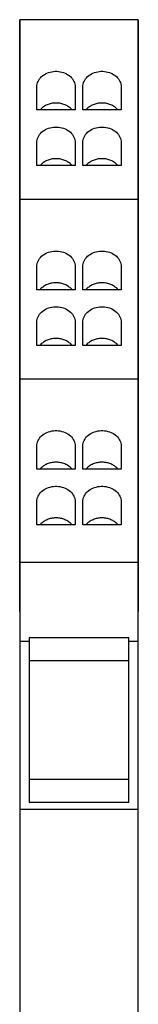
# Model space of a CAD drawing. Extents: x -0.12 to 0.12, y -1.95 to 2.11.
# Tile 2 of 2: x -0.12 to 0.12, y 0.08 to 2.11. Entities that reach past the tile are written whole.
import ezdxf

# ---------------------------------------------------------------- set-up
doc = ezdxf.new("R2010")
doc.units = 0
doc.header["$MEASUREMENT"] = 0
doc.layers.add('TRMODEL1', color=7, linetype='CONTINUOUS')

msp = doc.modelspace()

# ---------------------------------------------------------------- linework, layer by layer
at = {"layer": 'TRMODEL1', "color": 7, "linetype": 'CONTINUOUS'}
for p, q in [((-0.122047, 2.106299), (-0.122047, 2.105971)), ((0.122047, 2.106299), (-0.122047, 2.106299)), ((-0.122047, 2.085039), (-0.122047, 2.105971)), ((-0.122008, 2.105971), (-0.122008, 2.077034)), ((0.122008, 2.077034), (0.122008, 2.105971)), ((0.122047, 2.105971), (0.122047, 2.106299)), ((0.122047, 2.105971), (0.122047, 2.085039)), ((-0.122047, 1.735942), (-0.122047, 2.085039)), ((-0.122008, 2.085039), (-0.122047, 2.085039)), ((-0.122008, 2.077034), (-0.122008, 1.735942)), ((0.122047, 2.085039), (0.122008, 2.085039)), ((0.122008, 1.735942), (0.122008, 2.077034)), ((0.122047, 2.085039), (0.122047, 1.714567)), ((-0.079095, 1.986864), (-0.076893, 1.989098)), ((-0.076893, 1.989098), (-0.074451, 1.991164)), ((-0.074451, 1.991164), (-0.071791, 1.993045)), ((-0.071791, 1.993045), (-0.068933, 1.994724)), ((-0.068933, 1.994724), (-0.0659, 1.99619)), ((-0.0659, 1.99619), (-0.062718, 1.99743)), ((-0.062718, 1.99743), (-0.05941, 1.998435)), ((-0.05941, 1.998435), (-0.056005, 1.999195)), ((-0.056005, 1.999195), (-0.052529, 1.999705)), ((-0.052529, 1.999705), (-0.04901, 1.999961)), ((-0.04901, 1.999961), (-0.045478, 1.999961)), ((-0.045478, 1.999961), (-0.041959, 1.999705)), ((-0.041959, 1.999705), (-0.038483, 1.999195)), ((-0.038483, 1.999195), (-0.035078, 1.998435)), ((-0.035078, 1.998435), (-0.031771, 1.99743)), ((-0.031771, 1.99743), (-0.028588, 1.99619)), ((-0.028588, 1.99619), (-0.025555, 1.994724)), ((-0.025555, 1.994724), (-0.022697, 1.993045)), ((-0.022697, 1.993045), (-0.020037, 1.991164)), ((-0.020037, 1.991164), (-0.017596, 1.989098)), ((-0.017596, 1.989098), (-0.015393, 1.986864)), ((0.015393, 1.986864), (0.017596, 1.989098)), ((0.017596, 1.989098), (0.020037, 1.991164)), ((0.020037, 1.991164), (0.022697, 1.993045)), ((0.022697, 1.993045), (0.025555, 1.994724)), ((0.025555, 1.994724), (0.028588, 1.99619)), ((0.028588, 1.99619), (0.031771, 1.99743)), ((0.031771, 1.99743), (0.035078, 1.998435)), ((0.035078, 1.998435), (0.038483, 1.999195)), ((0.038483, 1.999195), (0.041959, 1.999705)), ((0.041959, 1.999705), (0.045478, 1.999961)), ((0.045478, 1.999961), (0.04901, 1.999961)), ((0.04901, 1.999961), (0.052529, 1.999705)), ((0.052529, 1.999705), (0.056005, 1.999195)), ((0.056005, 1.999195), (0.05941, 1.998435)), ((0.05941, 1.998435), (0.062718, 1.99743)), ((0.062718, 1.99743), (0.0659, 1.99619)), ((0.0659, 1.99619), (0.068933, 1.994724)), ((0.068933, 1.994724), (0.071791, 1.993045)), ((0.071791, 1.993045), (0.074451, 1.991164)), ((0.074451, 1.991164), (0.076893, 1.989098)), ((0.076893, 1.989098), (0.079095, 1.986864)), ((-0.086614, 1.968142), (-0.086456, 1.970998)), ((-0.086614, 1.920366), (-0.086614, 1.968142)), ((-0.086456, 1.970998), (-0.085981, 1.97383)), ((-0.085981, 1.97383), (-0.085195, 1.976616)), ((-0.085195, 1.976616), (-0.084104, 1.979334)), ((-0.084104, 1.979334), (-0.082715, 1.981962)), ((-0.082715, 1.981962), (-0.081041, 1.984479)), ((-0.081041, 1.984479), (-0.079095, 1.986864)), ((-0.015393, 1.986864), (-0.013447, 1.984479)), ((-0.013447, 1.984479), (-0.011773, 1.981962)), ((-0.011773, 1.981962), (-0.010384, 1.979334)), ((-0.010384, 1.979334), (-0.009293, 1.976616)), ((-0.009293, 1.976616), (-0.008507, 1.97383)), ((-0.008507, 1.97383), (-0.008033, 1.970998)), ((-0.008033, 1.970998), (-0.007874, 1.968142)), ((-0.007874, 1.968142), (-0.007874, 1.920366)), ((0.007874, 1.968142), (0.008033, 1.970998)), ((0.007874, 1.920366), (0.007874, 1.968142)), ((0.008033, 1.970998), (0.008507, 1.97383)), ((0.008507, 1.97383), (0.009293, 1.976616)), ((0.009293, 1.976616), (0.010384, 1.979334)), ((0.010384, 1.979334), (0.011773, 1.981962)), ((0.011773, 1.981962), (0.013447, 1.984479)), ((0.013447, 1.984479), (0.015393, 1.986864)), ((0.079095, 1.986864), (0.081041, 1.984479)), ((0.081041, 1.984479), (0.082715, 1.981962)), ((0.082715, 1.981962), (0.084104, 1.979334)), ((0.084104, 1.979334), (0.085195, 1.976616)), ((0.085195, 1.976616), (0.085981, 1.97383)), ((0.085981, 1.97383), (0.086456, 1.970998)), ((0.086456, 1.970998), (0.086614, 1.968142)), ((0.086614, 1.968142), (0.086614, 1.920366)), ((-0.072808, 1.927092), (-0.074459, 1.925885)), ((-0.071076, 1.928222), (-0.072808, 1.927092)), ((-0.069267, 1.929271), (-0.071076, 1.928222)), ((-0.067388, 1.930235), (-0.069267, 1.929271)), ((-0.065444, 1.931113), (-0.067388, 1.930235)), ((-0.063442, 1.931899), (-0.065444, 1.931113)), ((-0.061389, 1.932594), (-0.063442, 1.931899)), ((-0.05929, 1.933193), (-0.061389, 1.932594)), ((-0.057153, 1.933695), (-0.05929, 1.933193)), ((-0.054984, 1.934099), (-0.057153, 1.933695)), ((-0.05279, 1.934403), (-0.054984, 1.934099)), ((-0.050579, 1.934606), (-0.05279, 1.934403)), ((-0.048357, 1.934707), (-0.050579, 1.934606)), ((-0.046131, 1.934707), (-0.048357, 1.934707)), ((-0.043909, 1.934606), (-0.046131, 1.934707)), ((-0.041698, 1.934403), (-0.043909, 1.934606)), ((-0.039504, 1.934099), (-0.041698, 1.934403)), ((-0.037335, 1.933695), (-0.039504, 1.934099)), ((-0.035198, 1.933193), (-0.037335, 1.933695)), ((-0.0331, 1.932594), (-0.035198, 1.933193)), ((-0.031046, 1.931899), (-0.0331, 1.932594)), ((-0.029044, 1.931113), (-0.031046, 1.931899)), ((-0.027101, 1.930235), (-0.029044, 1.931113)), ((-0.025221, 1.929271), (-0.027101, 1.930235)), ((-0.023412, 1.928222), (-0.025221, 1.929271)), ((-0.02168, 1.927092), (-0.023412, 1.928222)), ((-0.020029, 1.925885), (-0.02168, 1.927092)), ((0.02168, 1.927092), (0.020029, 1.925885)), ((0.023412, 1.928222), (0.02168, 1.927092)), ((0.025221, 1.929271), (0.023412, 1.928222)), ((0.027101, 1.930235), (0.025221, 1.929271)), ((0.029044, 1.931113), (0.027101, 1.930235)), ((0.031046, 1.931899), (0.029044, 1.931113)), ((0.0331, 1.932594), (0.031046, 1.931899)), ((0.035198, 1.933193), (0.0331, 1.932594)), ((0.037335, 1.933695), (0.035198, 1.933193)), ((0.039504, 1.934099), (0.037335, 1.933695)), ((0.041698, 1.934403), (0.039504, 1.934099)), ((0.043909, 1.934606), (0.041698, 1.934403)), ((0.046131, 1.934707), (0.043909, 1.934606)), ((0.048357, 1.934707), (0.046131, 1.934707)), ((0.050579, 1.934606), (0.048357, 1.934707)), ((0.05279, 1.934403), (0.050579, 1.934606)), ((0.054984, 1.934099), (0.05279, 1.934403)), ((0.057153, 1.933695), (0.054984, 1.934099)), ((0.05929, 1.933193), (0.057153, 1.933695)), ((0.061389, 1.932594), (0.05929, 1.933193)), ((0.063442, 1.931899), (0.061389, 1.932594)), ((0.065444, 1.931113), (0.063442, 1.931899)), ((0.067388, 1.930235), (0.065444, 1.931113)), ((0.069267, 1.929271), (0.067388, 1.930235)), ((0.071076, 1.928222), (0.069267, 1.929271)), ((0.072808, 1.927092), (0.071076, 1.928222)), ((0.074459, 1.925885), (0.072808, 1.927092)), ((-0.007874, 1.920366), (-0.086614, 1.920366)), ((-0.078871, 1.921838), (-0.080145, 1.920362)), ((-0.077496, 1.923253), (-0.078871, 1.921838)), ((-0.076023, 1.924604), (-0.077496, 1.923253)), ((-0.074459, 1.925885), (-0.076023, 1.924604)), ((-0.018465, 1.924604), (-0.020029, 1.925885)), ((-0.016993, 1.923253), (-0.018465, 1.924604)), ((-0.015617, 1.921838), (-0.016993, 1.923253)), ((-0.014343, 1.920362), (-0.015617, 1.921838)), ((0.086614, 1.920366), (0.007874, 1.920366)), ((0.015617, 1.921838), (0.014343, 1.920362)), ((0.016993, 1.923253), (0.015617, 1.921838)), ((0.018465, 1.924604), (0.016993, 1.923253)), ((0.020029, 1.925885), (0.018465, 1.924604)), ((0.076023, 1.924604), (0.074459, 1.925885)), ((0.077496, 1.923253), (0.076023, 1.924604)), ((0.078871, 1.921838), (0.077496, 1.923253)), ((0.080145, 1.920362), (0.078871, 1.921838)), ((-0.084104, 1.86467), (-0.082715, 1.867298)), ((-0.082715, 1.867298), (-0.081041, 1.869815)), ((-0.081041, 1.869815), (-0.079095, 1.8722)), ((-0.079095, 1.8722), (-0.076893, 1.874435)), ((-0.076893, 1.874435), (-0.074451, 1.8765)), ((-0.074451, 1.8765), (-0.071791, 1.878381)), ((-0.071791, 1.878381), (-0.068933, 1.880061)), ((-0.068933, 1.880061), (-0.0659, 1.881526)), ((-0.0659, 1.881526), (-0.062718, 1.882766)), ((-0.062718, 1.882766), (-0.05941, 1.883771)), ((-0.05941, 1.883771), (-0.056005, 1.884531)), ((-0.056005, 1.884531), (-0.052529, 1.885041)), ((-0.052529, 1.885041), (-0.04901, 1.885297)), ((-0.04901, 1.885297), (-0.045478, 1.885297)), ((-0.045478, 1.885297), (-0.041959, 1.885041)), ((-0.041959, 1.885041), (-0.038483, 1.884531)), ((-0.038483, 1.884531), (-0.035078, 1.883771)), ((-0.035078, 1.883771), (-0.031771, 1.882766)), ((-0.031771, 1.882766), (-0.028588, 1.881526)), ((-0.028588, 1.881526), (-0.025555, 1.880061)), ((-0.025555, 1.880061), (-0.022697, 1.878381)), ((-0.022697, 1.878381), (-0.020037, 1.8765)), ((-0.020037, 1.8765), (-0.017596, 1.874435)), ((-0.017596, 1.874435), (-0.015393, 1.8722)), ((-0.015393, 1.8722), (-0.013447, 1.869815)), ((-0.013447, 1.869815), (-0.011773, 1.867298)), ((-0.011773, 1.867298), (-0.010384, 1.86467)), ((0.010384, 1.86467), (0.011773, 1.867298)), ((0.011773, 1.867298), (0.013447, 1.869815)), ((0.013447, 1.869815), (0.015393, 1.8722)), ((0.015393, 1.8722), (0.017596, 1.874435)), ((0.017596, 1.874435), (0.020037, 1.8765)), ((0.020037, 1.8765), (0.022697, 1.878381)), ((0.022697, 1.878381), (0.025555, 1.880061)), ((0.025555, 1.880061), (0.028588, 1.881526)), ((0.028588, 1.881526), (0.031771, 1.882766)), ((0.031771, 1.882766), (0.035078, 1.883771)), ((0.035078, 1.883771), (0.038483, 1.884531)), ((0.038483, 1.884531), (0.041959, 1.885041)), ((0.041959, 1.885041), (0.045478, 1.885297)), ((0.045478, 1.885297), (0.04901, 1.885297)), ((0.04901, 1.885297), (0.052529, 1.885041)), ((0.052529, 1.885041), (0.056005, 1.884531)), ((0.056005, 1.884531), (0.05941, 1.883771)), ((0.05941, 1.883771), (0.062718, 1.882766)), ((0.062718, 1.882766), (0.0659, 1.881526)), ((0.0659, 1.881526), (0.068933, 1.880061)), ((0.068933, 1.880061), (0.071791, 1.878381)), ((0.071791, 1.878381), (0.074451, 1.8765)), ((0.074451, 1.8765), (0.076893, 1.874435)), ((0.076893, 1.874435), (0.079095, 1.8722)), ((0.079095, 1.8722), (0.081041, 1.869815)), ((0.081041, 1.869815), (0.082715, 1.867298)), ((0.082715, 1.867298), (0.084104, 1.86467)), ((-0.086614, 1.853478), (-0.086456, 1.856334)), ((-0.086614, 1.805702), (-0.086614, 1.853478)), ((-0.086456, 1.856334), (-0.085981, 1.859166)), ((-0.085981, 1.859166), (-0.085195, 1.861952)), ((-0.085195, 1.861952), (-0.084104, 1.86467)), ((-0.010384, 1.86467), (-0.009293, 1.861952)), ((-0.009293, 1.861952), (-0.008507, 1.859166)), ((-0.008507, 1.859166), (-0.008033, 1.856334)), ((-0.008033, 1.856334), (-0.007874, 1.853478)), ((-0.007874, 1.853478), (-0.007874, 1.805702)), ((0.007874, 1.853478), (0.008033, 1.856334)), ((0.007874, 1.805702), (0.007874, 1.853478)), ((0.008033, 1.856334), (0.008507, 1.859166)), ((0.008507, 1.859166), (0.009293, 1.861952)), ((0.009293, 1.861952), (0.010384, 1.86467)), ((0.084104, 1.86467), (0.085195, 1.861952)), ((0.085195, 1.861952), (0.085981, 1.859166)), ((0.085981, 1.859166), (0.086456, 1.856334)), ((0.086456, 1.856334), (0.086614, 1.853478)), ((0.086614, 1.853478), (0.086614, 1.805702)), ((-0.007874, 1.805702), (-0.086614, 1.805702)), ((-0.078871, 1.807174), (-0.080145, 1.805698)), ((-0.077496, 1.808589), (-0.078871, 1.807174)), ((-0.076024, 1.80994), (-0.077496, 1.808589)), ((-0.07446, 1.811221), (-0.076024, 1.80994)), ((-0.072809, 1.812428), (-0.07446, 1.811221)), ((-0.071076, 1.813558), (-0.072809, 1.812428)), ((-0.069267, 1.814607), (-0.071076, 1.813558)), ((-0.067388, 1.815572), (-0.069267, 1.814607)), ((-0.065444, 1.816449), (-0.067388, 1.815572)), ((-0.063442, 1.817236), (-0.065444, 1.816449)), ((-0.061389, 1.81793), (-0.063442, 1.817236)), ((-0.05929, 1.818529), (-0.061389, 1.81793)), ((-0.057153, 1.819031), (-0.05929, 1.818529)), ((-0.054984, 1.819435), (-0.057153, 1.819031)), ((-0.05279, 1.819739), (-0.054984, 1.819435)), ((-0.050579, 1.819942), (-0.05279, 1.819739)), ((-0.048357, 1.820044), (-0.050579, 1.819942)), ((-0.046131, 1.820044), (-0.048357, 1.820044)), ((-0.043909, 1.819942), (-0.046131, 1.820044)), ((-0.041698, 1.819739), (-0.043909, 1.819942)), ((-0.039504, 1.819435), (-0.041698, 1.819739)), ((-0.037335, 1.819031), (-0.039504, 1.819435)), ((-0.035198, 1.818529), (-0.037335, 1.819031)), ((-0.033099, 1.81793), (-0.035198, 1.818529)), ((-0.031046, 1.817236), (-0.033099, 1.81793)), ((-0.029044, 1.816449), (-0.031046, 1.817236)), ((-0.0271, 1.815572), (-0.029044, 1.816449)), ((-0.025221, 1.814607), (-0.0271, 1.815572)), ((-0.023412, 1.813558), (-0.025221, 1.814607)), ((-0.02168, 1.812428), (-0.023412, 1.813558)), ((-0.020029, 1.811221), (-0.02168, 1.812428)), ((-0.018465, 1.80994), (-0.020029, 1.811221)), ((-0.016992, 1.808589), (-0.018465, 1.80994)), ((-0.015617, 1.807174), (-0.016992, 1.808589)), ((-0.014343, 1.805698), (-0.015617, 1.807174)), ((0.086614, 1.805702), (0.007874, 1.805702)), ((0.015617, 1.807174), (0.014343, 1.805698)), ((0.016992, 1.808589), (0.015617, 1.807174)), ((0.018465, 1.80994), (0.016992, 1.808589)), ((0.020029, 1.811221), (0.018465, 1.80994)), ((0.02168, 1.812428), (0.020029, 1.811221)), ((0.023412, 1.813558), (0.02168, 1.812428)), ((0.025221, 1.814607), (0.023412, 1.813558)), ((0.0271, 1.815572), (0.025221, 1.814607)), ((0.029044, 1.816449), (0.0271, 1.815572)), ((0.031046, 1.817236), (0.029044, 1.816449)), ((0.033099, 1.81793), (0.031046, 1.817236)), ((0.035198, 1.818529), (0.033099, 1.81793)), ((0.037335, 1.819031), (0.035198, 1.818529)), ((0.039504, 1.819435), (0.037335, 1.819031)), ((0.041698, 1.819739), (0.039504, 1.819435)), ((0.043909, 1.819942), (0.041698, 1.819739)), ((0.046131, 1.820044), (0.043909, 1.819942)), ((0.048357, 1.820044), (0.046131, 1.820044)), ((0.050579, 1.819942), (0.048357, 1.820044)), ((0.05279, 1.819739), (0.050579, 1.819942)), ((0.054984, 1.819435), (0.05279, 1.819739)), ((0.057153, 1.819031), (0.054984, 1.819435)), ((0.05929, 1.818529), (0.057153, 1.819031)), ((0.061389, 1.81793), (0.05929, 1.818529)), ((0.063442, 1.817236), (0.061389, 1.81793)), ((0.065444, 1.816449), (0.063442, 1.817236)), ((0.067388, 1.815572), (0.065444, 1.816449)), ((0.069267, 1.814607), (0.067388, 1.815572)), ((0.071076, 1.813558), (0.069267, 1.814607)), ((0.072809, 1.812428), (0.071076, 1.813558)), ((0.07446, 1.811221), (0.072809, 1.812428)), ((0.076024, 1.80994), (0.07446, 1.811221)), ((0.077496, 1.808589), (0.076024, 1.80994)), ((0.078871, 1.807174), (0.077496, 1.808589)), ((0.080145, 1.805698), (0.078871, 1.807174)), ((-0.122047, 1.735942), (-0.122047, 1.735607)), ((0.122047, 1.735942), (-0.122047, 1.735942)), ((-0.122047, 1.714567), (-0.122047, 1.735607)), ((-0.122008, 1.735607), (-0.122008, 1.706677)), ((0.122008, 1.706677), (0.122008, 1.735607)), ((0.122047, 1.735607), (0.122047, 1.735942)), ((0.122047, 1.735607), (0.122047, 1.714567)), ((-0.122047, 1.365835), (-0.122047, 1.714567)), ((-0.122008, 1.714567), (-0.122047, 1.714567)), ((-0.122008, 1.706677), (-0.122008, 1.366165)), ((0.122047, 1.714567), (0.122008, 1.714567)), ((0.122008, 1.366165), (0.122008, 1.706677)), ((0.122008, 1.662567), (0.122008, 1.706677)), ((0.122047, 1.714567), (0.122047, 1.344882)), ((-0.122047, 1.662567), (-0.122047, 1.365835)), ((-0.074451, 1.62103), (-0.071791, 1.622911)), ((-0.071791, 1.622911), (-0.068933, 1.624591)), ((-0.068933, 1.624591), (-0.0659, 1.626057)), ((-0.0659, 1.626057), (-0.062718, 1.627297)), ((-0.062718, 1.627297), (-0.05941, 1.628301)), ((-0.05941, 1.628301), (-0.056005, 1.629061)), ((-0.056005, 1.629061), (-0.052529, 1.629571)), ((-0.052529, 1.629571), (-0.04901, 1.629828)), ((-0.04901, 1.629828), (-0.045478, 1.629828)), ((-0.045478, 1.629828), (-0.041959, 1.629571)), ((-0.041959, 1.629571), (-0.038483, 1.629061)), ((-0.038483, 1.629061), (-0.035078, 1.628301)), ((-0.035078, 1.628301), (-0.031771, 1.627297)), ((-0.031771, 1.627297), (-0.028588, 1.626057)), ((-0.028588, 1.626057), (-0.025555, 1.624591)), ((-0.025555, 1.624591), (-0.022697, 1.622911)), ((-0.022697, 1.622911), (-0.020037, 1.62103)), ((0.020037, 1.62103), (0.022697, 1.622911)), ((0.022697, 1.622911), (0.025555, 1.624591)), ((0.025555, 1.624591), (0.028588, 1.626057)), ((0.028588, 1.626057), (0.031771, 1.627297)), ((0.031771, 1.627297), (0.035078, 1.628301)), ((0.035078, 1.628301), (0.038483, 1.629061)), ((0.038483, 1.629061), (0.041959, 1.629571)), ((0.041959, 1.629571), (0.045478, 1.629828)), ((0.045478, 1.629828), (0.04901, 1.629828)), ((0.04901, 1.629828), (0.052529, 1.629571)), ((0.052529, 1.629571), (0.056005, 1.629061)), ((0.056005, 1.629061), (0.05941, 1.628301)), ((0.05941, 1.628301), (0.062718, 1.627297)), ((0.062718, 1.627297), (0.0659, 1.626057)), ((0.0659, 1.626057), (0.068933, 1.624591)), ((0.068933, 1.624591), (0.071791, 1.622911)), ((0.071791, 1.622911), (0.074451, 1.62103)), ((-0.086456, 1.600864), (-0.085981, 1.603696)), ((-0.085981, 1.603696), (-0.085195, 1.606482)), ((-0.085195, 1.606482), (-0.084104, 1.6092)), ((-0.084104, 1.6092), (-0.082715, 1.611828)), ((-0.082715, 1.611828), (-0.081041, 1.614345)), ((-0.081041, 1.614345), (-0.079095, 1.61673)), ((-0.079095, 1.61673), (-0.076893, 1.618965)), ((-0.076893, 1.618965), (-0.074451, 1.62103)), ((-0.020037, 1.62103), (-0.017596, 1.618965)), ((-0.017596, 1.618965), (-0.015393, 1.61673)), ((-0.015393, 1.61673), (-0.013447, 1.614345)), ((-0.013447, 1.614345), (-0.011773, 1.611828)), ((-0.011773, 1.611828), (-0.010384, 1.6092)), ((-0.010384, 1.6092), (-0.009293, 1.606482)), ((-0.009293, 1.606482), (-0.008507, 1.603696)), ((-0.008507, 1.603696), (-0.008033, 1.600864)), ((0.008033, 1.600864), (0.008507, 1.603696)), ((0.008507, 1.603696), (0.009293, 1.606482)), ((0.009293, 1.606482), (0.010384, 1.6092)), ((0.010384, 1.6092), (0.011773, 1.611828)), ((0.011773, 1.611828), (0.013447, 1.614345)), ((0.013447, 1.614345), (0.015393, 1.61673)), ((0.015393, 1.61673), (0.017596, 1.618965)), ((0.017596, 1.618965), (0.020037, 1.62103)), ((0.074451, 1.62103), (0.076893, 1.618965)), ((0.076893, 1.618965), (0.079095, 1.61673)), ((0.079095, 1.61673), (0.081041, 1.614345)), ((0.081041, 1.614345), (0.082715, 1.611828)), ((0.082715, 1.611828), (0.084104, 1.6092)), ((0.084104, 1.6092), (0.085195, 1.606482)), ((0.085195, 1.606482), (0.085981, 1.603696)), ((0.085981, 1.603696), (0.086456, 1.600864)), ((-0.086614, 1.598009), (-0.086456, 1.600864)), ((-0.086614, 1.550232), (-0.086614, 1.598009)), ((-0.008033, 1.600864), (-0.007874, 1.598009)), ((-0.007874, 1.598009), (-0.007874, 1.550232)), ((0.007874, 1.598009), (0.008033, 1.600864)), ((0.007874, 1.550232), (0.007874, 1.598009)), ((0.086456, 1.600864), (0.086614, 1.598009)), ((0.086614, 1.598009), (0.086614, 1.550232)), ((-0.063475, 1.561809), (-0.06548, 1.561019)), ((-0.061417, 1.562506), (-0.063475, 1.561809)), ((-0.059315, 1.563107), (-0.061417, 1.562506)), ((-0.057173, 1.563612), (-0.059315, 1.563107)), ((-0.055, 1.564017), (-0.057173, 1.563612)), ((-0.052802, 1.564322), (-0.055, 1.564017)), ((-0.050586, 1.564526), (-0.052802, 1.564322)), ((-0.048359, 1.564629), (-0.050586, 1.564526)), ((-0.046129, 1.564629), (-0.048359, 1.564629)), ((-0.043902, 1.564526), (-0.046129, 1.564629)), ((-0.041686, 1.564322), (-0.043902, 1.564526)), ((-0.039488, 1.564017), (-0.041686, 1.564322)), ((-0.037315, 1.563612), (-0.039488, 1.564017)), ((-0.035173, 1.563107), (-0.037315, 1.563612)), ((-0.033071, 1.562506), (-0.035173, 1.563107)), ((-0.031014, 1.561809), (-0.033071, 1.562506)), ((-0.029008, 1.561019), (-0.031014, 1.561809)), ((0.031014, 1.561809), (0.029008, 1.561019)), ((0.033071, 1.562506), (0.031014, 1.561809)), ((0.035173, 1.563107), (0.033071, 1.562506)), ((0.037315, 1.563612), (0.035173, 1.563107)), ((0.039488, 1.564017), (0.037315, 1.563612)), ((0.041686, 1.564322), (0.039488, 1.564017)), ((0.043902, 1.564526), (0.041686, 1.564322)), ((0.046129, 1.564629), (0.043902, 1.564526)), ((0.048359, 1.564629), (0.046129, 1.564629)), ((0.050586, 1.564526), (0.048359, 1.564629)), ((0.052802, 1.564322), (0.050586, 1.564526)), ((0.055, 1.564017), (0.052802, 1.564322)), ((0.057173, 1.563612), (0.055, 1.564017)), ((0.059315, 1.563107), (0.057173, 1.563612)), ((0.061417, 1.562506), (0.059315, 1.563107)), ((0.063475, 1.561809), (0.061417, 1.562506)), ((0.06548, 1.561019), (0.063475, 1.561809)), ((-0.007874, 1.550232), (-0.086614, 1.550232)), ((-0.078918, 1.551708), (-0.080191, 1.550227)), ((-0.077543, 1.553129), (-0.078918, 1.551708)), ((-0.07607, 1.554484), (-0.077543, 1.553129)), ((-0.074506, 1.55577), (-0.07607, 1.554484)), ((-0.072853, 1.556982), (-0.074506, 1.55577)), ((-0.071119, 1.558116), (-0.072853, 1.556982)), ((-0.069308, 1.55917), (-0.071119, 1.558116)), ((-0.067426, 1.560138), (-0.069308, 1.55917)), ((-0.06548, 1.561019), (-0.067426, 1.560138)), ((-0.027062, 1.560138), (-0.029008, 1.561019)), ((-0.02518, 1.55917), (-0.027062, 1.560138)), ((-0.023369, 1.558116), (-0.02518, 1.55917)), ((-0.021635, 1.556982), (-0.023369, 1.558116)), ((-0.019983, 1.55577), (-0.021635, 1.556982)), ((-0.018418, 1.554484), (-0.019983, 1.55577)), ((-0.016946, 1.553129), (-0.018418, 1.554484)), ((-0.015571, 1.551708), (-0.016946, 1.553129)), ((-0.014297, 1.550227), (-0.015571, 1.551708)), ((0.086614, 1.550232), (0.007874, 1.550232)), ((0.015571, 1.551708), (0.014297, 1.550227)), ((0.016946, 1.553129), (0.015571, 1.551708)), ((0.018418, 1.554484), (0.016946, 1.553129)), ((0.019983, 1.55577), (0.018418, 1.554484)), ((0.021635, 1.556982), (0.019983, 1.55577)), ((0.023369, 1.558116), (0.021635, 1.556982)), ((0.02518, 1.55917), (0.023369, 1.558116)), ((0.027062, 1.560138), (0.02518, 1.55917)), ((0.029008, 1.561019), (0.027062, 1.560138)), ((0.067426, 1.560138), (0.06548, 1.561019)), ((0.069308, 1.55917), (0.067426, 1.560138)), ((0.071119, 1.558116), (0.069308, 1.55917)), ((0.072853, 1.556982), (0.071119, 1.558116)), ((0.074506, 1.55577), (0.072853, 1.556982)), ((0.07607, 1.554484), (0.074506, 1.55577)), ((0.077543, 1.553129), (0.07607, 1.554484)), ((0.078918, 1.551708), (0.077543, 1.553129)), ((0.080191, 1.550227), (0.078918, 1.551708)), ((-0.081041, 1.499681), (-0.079095, 1.502066)), ((-0.079095, 1.502066), (-0.076893, 1.504301)), ((-0.076893, 1.504301), (-0.074451, 1.506366)), ((-0.074451, 1.506366), (-0.071791, 1.508247)), ((-0.071791, 1.508247), (-0.068933, 1.509927)), ((-0.068933, 1.509927), (-0.0659, 1.511393)), ((-0.0659, 1.511393), (-0.062718, 1.512633)), ((-0.062718, 1.512633), (-0.05941, 1.513637)), ((-0.05941, 1.513637), (-0.056005, 1.514397)), ((-0.056005, 1.514397), (-0.052529, 1.514907)), ((-0.052529, 1.514907), (-0.04901, 1.515164)), ((-0.04901, 1.515164), (-0.045478, 1.515164)), ((-0.045478, 1.515164), (-0.041959, 1.514907)), ((-0.041959, 1.514907), (-0.038483, 1.514397)), ((-0.038483, 1.514397), (-0.035078, 1.513637)), ((-0.035078, 1.513637), (-0.031771, 1.512633)), ((-0.031771, 1.512633), (-0.028588, 1.511393)), ((-0.028588, 1.511393), (-0.025555, 1.509927)), ((-0.025555, 1.509927), (-0.022697, 1.508247)), ((-0.022697, 1.508247), (-0.020037, 1.506366)), ((-0.020037, 1.506366), (-0.017596, 1.504301)), ((-0.017596, 1.504301), (-0.015393, 1.502066)), ((-0.015393, 1.502066), (-0.013447, 1.499681)), ((0.013447, 1.499681), (0.015393, 1.502066)), ((0.015393, 1.502066), (0.017596, 1.504301)), ((0.017596, 1.504301), (0.020037, 1.506366)), ((0.020037, 1.506366), (0.022697, 1.508247)), ((0.022697, 1.508247), (0.025555, 1.509927)), ((0.025555, 1.509927), (0.028588, 1.511393)), ((0.028588, 1.511393), (0.031771, 1.512633)), ((0.031771, 1.512633), (0.035078, 1.513637)), ((0.035078, 1.513637), (0.038483, 1.514397)), ((0.038483, 1.514397), (0.041959, 1.514907)), ((0.041959, 1.514907), (0.045478, 1.515164)), ((0.045478, 1.515164), (0.04901, 1.515164)), ((0.04901, 1.515164), (0.052529, 1.514907)), ((0.052529, 1.514907), (0.056005, 1.514397)), ((0.056005, 1.514397), (0.05941, 1.513637)), ((0.05941, 1.513637), (0.062718, 1.512633)), ((0.062718, 1.512633), (0.0659, 1.511393)), ((0.0659, 1.511393), (0.068933, 1.509927)), ((0.068933, 1.509927), (0.071791, 1.508247)), ((0.071791, 1.508247), (0.074451, 1.506366)), ((0.074451, 1.506366), (0.076893, 1.504301)), ((0.076893, 1.504301), (0.079095, 1.502066)), ((0.079095, 1.502066), (0.081041, 1.499681)), ((-0.086614, 1.483345), (-0.086456, 1.4862)), ((-0.086614, 1.435568), (-0.086614, 1.483345)), ((-0.086456, 1.4862), (-0.085981, 1.489032)), ((-0.085981, 1.489032), (-0.085195, 1.491818)), ((-0.085195, 1.491818), (-0.084104, 1.494536)), ((-0.084104, 1.494536), (-0.082715, 1.497164)), ((-0.082715, 1.497164), (-0.081041, 1.499681)), ((-0.013447, 1.499681), (-0.011773, 1.497164)), ((-0.011773, 1.497164), (-0.010384, 1.494536)), ((-0.010384, 1.494536), (-0.009293, 1.491818)), ((-0.009293, 1.491818), (-0.008507, 1.489032)), ((-0.008507, 1.489032), (-0.008033, 1.4862)), ((-0.008033, 1.4862), (-0.007874, 1.483345)), ((-0.007874, 1.483345), (-0.007874, 1.435568)), ((0.007874, 1.483345), (0.008033, 1.4862)), ((0.007874, 1.435568), (0.007874, 1.483345)), ((0.008033, 1.4862), (0.008507, 1.489032)), ((0.008507, 1.489032), (0.009293, 1.491818)), ((0.009293, 1.491818), (0.010384, 1.494536)), ((0.010384, 1.494536), (0.011773, 1.497164)), ((0.011773, 1.497164), (0.013447, 1.499681)), ((0.081041, 1.499681), (0.082715, 1.497164)), ((0.082715, 1.497164), (0.084104, 1.494536)), ((0.084104, 1.494536), (0.085195, 1.491818)), ((0.085195, 1.491818), (0.085981, 1.489032)), ((0.085981, 1.489032), (0.086456, 1.4862)), ((0.086456, 1.4862), (0.086614, 1.483345)), ((0.086614, 1.483345), (0.086614, 1.435568)), ((-0.07607, 1.43982), (-0.077543, 1.438465)), ((-0.074506, 1.441106), (-0.07607, 1.43982)), ((-0.072854, 1.442318), (-0.074506, 1.441106)), ((-0.071119, 1.443453), (-0.072854, 1.442318)), ((-0.069308, 1.444506), (-0.071119, 1.443453)), ((-0.067426, 1.445474), (-0.069308, 1.444506)), ((-0.06548, 1.446355), (-0.067426, 1.445474)), ((-0.063475, 1.447145), (-0.06548, 1.446355)), ((-0.061418, 1.447842), (-0.063475, 1.447145)), ((-0.059315, 1.448444), (-0.061418, 1.447842)), ((-0.057173, 1.448948), (-0.059315, 1.448444)), ((-0.055, 1.449353), (-0.057173, 1.448948)), ((-0.052802, 1.449659), (-0.055, 1.449353)), ((-0.050586, 1.449863), (-0.052802, 1.449659)), ((-0.048359, 1.449965), (-0.050586, 1.449863)), ((-0.046129, 1.449965), (-0.048359, 1.449965)), ((-0.043902, 1.449863), (-0.046129, 1.449965)), ((-0.041686, 1.449659), (-0.043902, 1.449863)), ((-0.039488, 1.449353), (-0.041686, 1.449659)), ((-0.037315, 1.448948), (-0.039488, 1.449353)), ((-0.035173, 1.448444), (-0.037315, 1.448948)), ((-0.033071, 1.447842), (-0.035173, 1.448444)), ((-0.031013, 1.447145), (-0.033071, 1.447842)), ((-0.029008, 1.446355), (-0.031013, 1.447145)), ((-0.027062, 1.445474), (-0.029008, 1.446355)), ((-0.02518, 1.444506), (-0.027062, 1.445474)), ((-0.023369, 1.443453), (-0.02518, 1.444506)), ((-0.021635, 1.442318), (-0.023369, 1.443453)), ((-0.019982, 1.441106), (-0.021635, 1.442318)), ((-0.018418, 1.43982), (-0.019982, 1.441106)), ((-0.016946, 1.438465), (-0.018418, 1.43982)), ((0.018418, 1.43982), (0.016946, 1.438465)), ((0.019982, 1.441106), (0.018418, 1.43982)), ((0.021635, 1.442318), (0.019982, 1.441106)), ((0.023369, 1.443453), (0.021635, 1.442318)), ((0.02518, 1.444506), (0.023369, 1.443453)), ((0.027062, 1.445474), (0.02518, 1.444506)), ((0.029008, 1.446355), (0.027062, 1.445474)), ((0.031013, 1.447145), (0.029008, 1.446355)), ((0.033071, 1.447842), (0.031013, 1.447145)), ((0.035173, 1.448444), (0.033071, 1.447842)), ((0.037315, 1.448948), (0.035173, 1.448444)), ((0.039488, 1.449353), (0.037315, 1.448948)), ((0.041686, 1.449659), (0.039488, 1.449353)), ((0.043902, 1.449863), (0.041686, 1.449659)), ((0.046129, 1.449965), (0.043902, 1.449863)), ((0.048359, 1.449965), (0.046129, 1.449965)), ((0.050586, 1.449863), (0.048359, 1.449965)), ((0.052802, 1.449659), (0.050586, 1.449863)), ((0.055, 1.449353), (0.052802, 1.449659)), ((0.057173, 1.448948), (0.055, 1.449353)), ((0.059315, 1.448444), (0.057173, 1.448948)), ((0.061418, 1.447842), (0.059315, 1.448444)), ((0.063475, 1.447145), (0.061418, 1.447842)), ((0.06548, 1.446355), (0.063475, 1.447145)), ((0.067426, 1.445474), (0.06548, 1.446355)), ((0.069308, 1.444506), (0.067426, 1.445474)), ((0.071119, 1.443453), (0.069308, 1.444506)), ((0.072854, 1.442318), (0.071119, 1.443453)), ((0.074506, 1.441106), (0.072854, 1.442318)), ((0.07607, 1.43982), (0.074506, 1.441106)), ((0.077543, 1.438465), (0.07607, 1.43982)), ((-0.007874, 1.435568), (-0.086614, 1.435568)), ((-0.078918, 1.437044), (-0.080191, 1.435563)), ((-0.077543, 1.438465), (-0.078918, 1.437044)), ((-0.015571, 1.437044), (-0.016946, 1.438465)), ((-0.014297, 1.435563), (-0.015571, 1.437044)), ((0.086614, 1.435568), (0.007874, 1.435568)), ((0.015571, 1.437044), (0.014297, 1.435563)), ((0.016946, 1.438465), (0.015571, 1.437044)), ((0.078918, 1.437044), (0.077543, 1.438465)), ((0.080191, 1.435563), (0.078918, 1.437044)), ((-0.122047, 1.366165), (-0.122047, 1.365835)), ((0.122047, 1.366165), (-0.122047, 1.366165)), ((-0.122047, 1.344882), (-0.122047, 1.365835)), ((-0.122008, 1.365835), (-0.122008, 1.336899)), ((0.122008, 1.336899), (0.122008, 1.365835)), ((0.122047, 1.365835), (0.122047, 1.366165)), ((0.122047, 1.365835), (0.122047, 1.344882)), ((-0.122047, 0.887494), (-0.122047, 1.344882)), ((-0.122008, 1.344882), (-0.122047, 1.344882)), ((0.122047, 1.344882), (0.122008, 1.344882)), ((0.122047, 1.344882), (0.122047, 0.887494)), ((-0.122008, 1.336899), (-0.122008, 0.988854)), ((0.122008, 0.988854), (0.122008, 1.336899)), ((-0.0659, 1.256307), (-0.062718, 1.257547)), ((-0.062718, 1.257547), (-0.05941, 1.258551)), ((-0.05941, 1.258551), (-0.056005, 1.259311)), ((-0.056005, 1.259311), (-0.052529, 1.259822)), ((-0.052529, 1.259822), (-0.04901, 1.260078)), ((-0.04901, 1.260078), (-0.045478, 1.260078)), ((-0.045478, 1.260078), (-0.041959, 1.259822)), ((-0.041959, 1.259822), (-0.038483, 1.259311)), ((-0.038483, 1.259311), (-0.035078, 1.258551)), ((-0.035078, 1.258551), (-0.031771, 1.257547)), ((-0.031771, 1.257547), (-0.028588, 1.256307)), ((0.028588, 1.256307), (0.031771, 1.257547)), ((0.031771, 1.257547), (0.035078, 1.258551)), ((0.035078, 1.258551), (0.038483, 1.259311)), ((0.038483, 1.259311), (0.041959, 1.259822)), ((0.041959, 1.259822), (0.045478, 1.260078)), ((0.045478, 1.260078), (0.04901, 1.260078)), ((0.04901, 1.260078), (0.052529, 1.259822)), ((0.052529, 1.259822), (0.056005, 1.259311)), ((0.056005, 1.259311), (0.05941, 1.258551)), ((0.05941, 1.258551), (0.062718, 1.257547)), ((0.062718, 1.257547), (0.0659, 1.256307)), ((-0.085195, 1.236732), (-0.084104, 1.23945)), ((-0.084104, 1.23945), (-0.082715, 1.242078)), ((-0.082715, 1.242078), (-0.081041, 1.244595)), ((-0.081041, 1.244595), (-0.079095, 1.24698)), ((-0.079095, 1.24698), (-0.076893, 1.249215)), ((-0.076893, 1.249215), (-0.074451, 1.251281)), ((-0.074451, 1.251281), (-0.071791, 1.253161)), ((-0.071791, 1.253161), (-0.068933, 1.254841)), ((-0.068933, 1.254841), (-0.0659, 1.256307)), ((-0.028588, 1.256307), (-0.025555, 1.254841)), ((-0.025555, 1.254841), (-0.022697, 1.253161)), ((-0.022697, 1.253161), (-0.020037, 1.251281)), ((-0.020037, 1.251281), (-0.017596, 1.249215)), ((-0.017596, 1.249215), (-0.015393, 1.24698)), ((-0.015393, 1.24698), (-0.013447, 1.244595)), ((-0.013447, 1.244595), (-0.011773, 1.242078)), ((-0.011773, 1.242078), (-0.010384, 1.23945)), ((-0.010384, 1.23945), (-0.009293, 1.236732)), ((0.009293, 1.236732), (0.010384, 1.23945)), ((0.010384, 1.23945), (0.011773, 1.242078)), ((0.011773, 1.242078), (0.013447, 1.244595)), ((0.013447, 1.244595), (0.015393, 1.24698)), ((0.015393, 1.24698), (0.017596, 1.249215)), ((0.017596, 1.249215), (0.020037, 1.251281)), ((0.020037, 1.251281), (0.022697, 1.253161)), ((0.022697, 1.253161), (0.025555, 1.254841)), ((0.025555, 1.254841), (0.028588, 1.256307)), ((0.0659, 1.256307), (0.068933, 1.254841)), ((0.068933, 1.254841), (0.071791, 1.253161)), ((0.071791, 1.253161), (0.074451, 1.251281)), ((0.074451, 1.251281), (0.076893, 1.249215)), ((0.076893, 1.249215), (0.079095, 1.24698)), ((0.079095, 1.24698), (0.081041, 1.244595)), ((0.081041, 1.244595), (0.082715, 1.242078)), ((0.082715, 1.242078), (0.084104, 1.23945)), ((0.084104, 1.23945), (0.085195, 1.236732)), ((-0.086614, 1.228259), (-0.086456, 1.231114)), ((-0.086614, 1.180482), (-0.086614, 1.228259)), ((-0.086456, 1.231114), (-0.085981, 1.233946)), ((-0.085981, 1.233946), (-0.085195, 1.236732)), ((-0.009293, 1.236732), (-0.008507, 1.233946)), ((-0.008507, 1.233946), (-0.008033, 1.231114)), ((-0.008033, 1.231114), (-0.007874, 1.228259)), ((-0.007874, 1.228259), (-0.007874, 1.180482)), ((0.007874, 1.228259), (0.008033, 1.231114)), ((0.007874, 1.180482), (0.007874, 1.228259)), ((0.008033, 1.231114), (0.008507, 1.233946)), ((0.008507, 1.233946), (0.009293, 1.236732)), ((0.085195, 1.236732), (0.085981, 1.233946)), ((0.085981, 1.233946), (0.086456, 1.231114)), ((0.086456, 1.231114), (0.086614, 1.228259)), ((0.086614, 1.228259), (0.086614, 1.180482)), ((-0.007874, 1.180482), (-0.086614, 1.180482)), ((-0.078972, 1.181963), (-0.080244, 1.180476)), ((-0.077598, 1.18339), (-0.078972, 1.181963)), ((-0.076125, 1.184751), (-0.077598, 1.18339)), ((-0.07456, 1.186043), (-0.076125, 1.184751)), ((-0.072906, 1.18726), (-0.07456, 1.186043)), ((-0.07117, 1.1884), (-0.072906, 1.18726)), ((-0.069356, 1.189458), (-0.07117, 1.1884)), ((-0.067472, 1.190431), (-0.069356, 1.189458)), ((-0.065522, 1.191316), (-0.067472, 1.190431)), ((-0.063513, 1.19211), (-0.065522, 1.191316)), ((-0.061451, 1.19281), (-0.063513, 1.19211)), ((-0.059344, 1.193415), (-0.061451, 1.19281)), ((-0.057198, 1.193922), (-0.059344, 1.193415)), ((-0.055019, 1.194329), (-0.057198, 1.193922)), ((-0.052816, 1.194636), (-0.055019, 1.194329)), ((-0.050594, 1.194841), (-0.052816, 1.194636)), ((-0.048362, 1.194944), (-0.050594, 1.194841)), ((-0.046126, 1.194944), (-0.048362, 1.194944)), ((-0.043894, 1.194841), (-0.046126, 1.194944)), ((-0.041672, 1.194636), (-0.043894, 1.194841)), ((-0.039469, 1.194329), (-0.041672, 1.194636)), ((-0.037291, 1.193922), (-0.039469, 1.194329)), ((-0.035144, 1.193415), (-0.037291, 1.193922)), ((-0.033037, 1.19281), (-0.035144, 1.193415)), ((-0.030976, 1.19211), (-0.033037, 1.19281)), ((-0.028967, 1.191316), (-0.030976, 1.19211)), ((-0.027017, 1.190431), (-0.028967, 1.191316)), ((-0.025132, 1.189458), (-0.027017, 1.190431)), ((-0.023318, 1.1884), (-0.025132, 1.189458)), ((-0.021582, 1.18726), (-0.023318, 1.1884)), ((-0.019928, 1.186043), (-0.021582, 1.18726)), ((-0.018363, 1.184751), (-0.019928, 1.186043)), ((-0.016891, 1.18339), (-0.018363, 1.184751)), ((-0.015516, 1.181963), (-0.016891, 1.18339)), ((-0.014244, 1.180476), (-0.015516, 1.181963)), ((0.086614, 1.180482), (0.007874, 1.180482)), ((0.015516, 1.181963), (0.014244, 1.180476)), ((0.016891, 1.18339), (0.015516, 1.181963)), ((0.018363, 1.184751), (0.016891, 1.18339)), ((0.019928, 1.186043), (0.018363, 1.184751)), ((0.021582, 1.18726), (0.019928, 1.186043)), ((0.023318, 1.1884), (0.021582, 1.18726)), ((0.025132, 1.189458), (0.023318, 1.1884)), ((0.027017, 1.190431), (0.025132, 1.189458)), ((0.028967, 1.191316), (0.027017, 1.190431)), ((0.030976, 1.19211), (0.028967, 1.191316)), ((0.033037, 1.19281), (0.030976, 1.19211)), ((0.035144, 1.193415), (0.033037, 1.19281)), ((0.037291, 1.193922), (0.035144, 1.193415)), ((0.039469, 1.194329), (0.037291, 1.193922)), ((0.041672, 1.194636), (0.039469, 1.194329)), ((0.043894, 1.194841), (0.041672, 1.194636)), ((0.046126, 1.194944), (0.043894, 1.194841)), ((0.048362, 1.194944), (0.046126, 1.194944)), ((0.050594, 1.194841), (0.048362, 1.194944)), ((0.052816, 1.194636), (0.050594, 1.194841)), ((0.055019, 1.194329), (0.052816, 1.194636)), ((0.057198, 1.193922), (0.055019, 1.194329)), ((0.059344, 1.193415), (0.057198, 1.193922)), ((0.061451, 1.19281), (0.059344, 1.193415)), ((0.063513, 1.19211), (0.061451, 1.19281)), ((0.065522, 1.191316), (0.063513, 1.19211)), ((0.067472, 1.190431), (0.065522, 1.191316)), ((0.069356, 1.189458), (0.067472, 1.190431)), ((0.07117, 1.1884), (0.069356, 1.189458)), ((0.072906, 1.18726), (0.07117, 1.1884)), ((0.07456, 1.186043), (0.072906, 1.18726)), ((0.076125, 1.184751), (0.07456, 1.186043)), ((0.077598, 1.18339), (0.076125, 1.184751)), ((0.078972, 1.181963), (0.077598, 1.18339)), ((0.080244, 1.180476), (0.078972, 1.181963)), ((-0.076893, 1.134551), (-0.074451, 1.136617)), ((-0.074451, 1.136617), (-0.071791, 1.138497)), ((-0.071791, 1.138497), (-0.068933, 1.140177)), ((-0.068933, 1.140177), (-0.0659, 1.141643)), ((-0.0659, 1.141643), (-0.062718, 1.142883)), ((-0.062718, 1.142883), (-0.05941, 1.143887)), ((-0.05941, 1.143887), (-0.056005, 1.144647)), ((-0.056005, 1.144647), (-0.052529, 1.145158)), ((-0.052529, 1.145158), (-0.04901, 1.145414)), ((-0.04901, 1.145414), (-0.045478, 1.145414)), ((-0.045478, 1.145414), (-0.041959, 1.145158)), ((-0.041959, 1.145158), (-0.038483, 1.144647)), ((-0.038483, 1.144647), (-0.035078, 1.143887)), ((-0.035078, 1.143887), (-0.031771, 1.142883)), ((-0.031771, 1.142883), (-0.028588, 1.141643)), ((-0.028588, 1.141643), (-0.025555, 1.140177)), ((-0.025555, 1.140177), (-0.022697, 1.138497)), ((-0.022697, 1.138497), (-0.020037, 1.136617)), ((-0.020037, 1.136617), (-0.017596, 1.134551)), ((0.017596, 1.134551), (0.020037, 1.136617)), ((0.020037, 1.136617), (0.022697, 1.138497)), ((0.022697, 1.138497), (0.025555, 1.140177)), ((0.025555, 1.140177), (0.028588, 1.141643)), ((0.028588, 1.141643), (0.031771, 1.142883)), ((0.031771, 1.142883), (0.035078, 1.143887)), ((0.035078, 1.143887), (0.038483, 1.144647)), ((0.038483, 1.144647), (0.041959, 1.145158)), ((0.041959, 1.145158), (0.045478, 1.145414)), ((0.045478, 1.145414), (0.04901, 1.145414)), ((0.04901, 1.145414), (0.052529, 1.145158)), ((0.052529, 1.145158), (0.056005, 1.144647)), ((0.056005, 1.144647), (0.05941, 1.143887)), ((0.05941, 1.143887), (0.062718, 1.142883)), ((0.062718, 1.142883), (0.0659, 1.141643)), ((0.0659, 1.141643), (0.068933, 1.140177)), ((0.068933, 1.140177), (0.071791, 1.138497)), ((0.071791, 1.138497), (0.074451, 1.136617)), ((0.074451, 1.136617), (0.076893, 1.134551)), ((-0.086614, 1.113595), (-0.086456, 1.11645)), ((-0.086456, 1.11645), (-0.085981, 1.119282)), ((-0.085981, 1.119282), (-0.085195, 1.122068)), ((-0.085195, 1.122068), (-0.084104, 1.124787)), ((-0.084104, 1.124787), (-0.082715, 1.127415)), ((-0.082715, 1.127415), (-0.081041, 1.129931)), ((-0.081041, 1.129931), (-0.079095, 1.132316)), ((-0.079095, 1.132316), (-0.076893, 1.134551)), ((-0.017596, 1.134551), (-0.015393, 1.132316)), ((-0.015393, 1.132316), (-0.013447, 1.129931)), ((-0.013447, 1.129931), (-0.011773, 1.127415)), ((-0.011773, 1.127415), (-0.010384, 1.124787)), ((-0.010384, 1.124787), (-0.009293, 1.122068)), ((-0.009293, 1.122068), (-0.008507, 1.119282)), ((-0.008507, 1.119282), (-0.008033, 1.11645)), ((-0.008033, 1.11645), (-0.007874, 1.113595)), ((0.007874, 1.113595), (0.008033, 1.11645)), ((0.008033, 1.11645), (0.008507, 1.119282)), ((0.008507, 1.119282), (0.009293, 1.122068)), ((0.009293, 1.122068), (0.010384, 1.124787)), ((0.010384, 1.124787), (0.011773, 1.127415)), ((0.011773, 1.127415), (0.013447, 1.129931)), ((0.013447, 1.129931), (0.015393, 1.132316)), ((0.015393, 1.132316), (0.017596, 1.134551)), ((0.076893, 1.134551), (0.079095, 1.132316)), ((0.079095, 1.132316), (0.081041, 1.129931)), ((0.081041, 1.129931), (0.082715, 1.127415)), ((0.082715, 1.127415), (0.084104, 1.124787)), ((0.084104, 1.124787), (0.085195, 1.122068)), ((0.085195, 1.122068), (0.085981, 1.119282)), ((0.085981, 1.119282), (0.086456, 1.11645)), ((0.086456, 1.11645), (0.086614, 1.113595)), ((-0.086614, 1.065818), (-0.086614, 1.113595)), ((-0.007874, 1.113595), (-0.007874, 1.065818)), ((0.007874, 1.065818), (0.007874, 1.113595)), ((0.086614, 1.113595), (0.086614, 1.065818)), ((-0.069357, 1.074794), (-0.07117, 1.073736)), ((-0.067472, 1.075767), (-0.069357, 1.074794)), ((-0.065522, 1.076652), (-0.067472, 1.075767)), ((-0.063513, 1.077446), (-0.065522, 1.076652)), ((-0.061451, 1.078146), (-0.063513, 1.077446)), ((-0.059344, 1.078751), (-0.061451, 1.078146)), ((-0.057198, 1.079258), (-0.059344, 1.078751)), ((-0.055019, 1.079665), (-0.057198, 1.079258)), ((-0.052816, 1.079972), (-0.055019, 1.079665)), ((-0.050594, 1.080177), (-0.052816, 1.079972)), ((-0.048362, 1.08028), (-0.050594, 1.080177)), ((-0.046126, 1.08028), (-0.048362, 1.08028)), ((-0.043894, 1.080177), (-0.046126, 1.08028)), ((-0.041672, 1.079972), (-0.043894, 1.080177)), ((-0.039469, 1.079665), (-0.041672, 1.079972)), ((-0.037291, 1.079258), (-0.039469, 1.079665)), ((-0.035144, 1.078751), (-0.037291, 1.079258)), ((-0.033037, 1.078146), (-0.035144, 1.078751)), ((-0.030975, 1.077446), (-0.033037, 1.078146)), ((-0.028966, 1.076652), (-0.030975, 1.077446)), ((-0.027016, 1.075767), (-0.028966, 1.076652)), ((-0.025132, 1.074794), (-0.027016, 1.075767)), ((-0.023318, 1.073736), (-0.025132, 1.074794)), ((0.025132, 1.074794), (0.023318, 1.073736)), ((0.027016, 1.075767), (0.025132, 1.074794)), ((0.028966, 1.076652), (0.027016, 1.075767)), ((0.030975, 1.077446), (0.028966, 1.076652)), ((0.033037, 1.078146), (0.030975, 1.077446)), ((0.035144, 1.078751), (0.033037, 1.078146)), ((0.037291, 1.079258), (0.035144, 1.078751)), ((0.039469, 1.079665), (0.037291, 1.079258)), ((0.041672, 1.079972), (0.039469, 1.079665)), ((0.043894, 1.080177), (0.041672, 1.079972)), ((0.046126, 1.08028), (0.043894, 1.080177)), ((0.048362, 1.08028), (0.046126, 1.08028)), ((0.050594, 1.080177), (0.048362, 1.08028)), ((0.052816, 1.079972), (0.050594, 1.080177)), ((0.055019, 1.079665), (0.052816, 1.079972)), ((0.057198, 1.079258), (0.055019, 1.079665)), ((0.059344, 1.078751), (0.057198, 1.079258)), ((0.061451, 1.078146), (0.059344, 1.078751)), ((0.063513, 1.077446), (0.061451, 1.078146)), ((0.065522, 1.076652), (0.063513, 1.077446)), ((0.067472, 1.075767), (0.065522, 1.076652)), ((0.069357, 1.074794), (0.067472, 1.075767)), ((0.07117, 1.073736), (0.069357, 1.074794)), ((-0.007874, 1.065818), (-0.086614, 1.065818)), ((-0.078972, 1.067299), (-0.080244, 1.065812)), ((-0.077598, 1.068726), (-0.078972, 1.067299)), ((-0.076125, 1.070087), (-0.077598, 1.068726)), ((-0.07456, 1.071379), (-0.076125, 1.070087)), ((-0.072906, 1.072596), (-0.07456, 1.071379)), ((-0.07117, 1.073736), (-0.072906, 1.072596)), ((-0.021582, 1.072596), (-0.023318, 1.073736)), ((-0.019928, 1.071379), (-0.021582, 1.072596)), ((-0.018363, 1.070087), (-0.019928, 1.071379)), ((-0.016891, 1.068726), (-0.018363, 1.070087)), ((-0.015516, 1.067299), (-0.016891, 1.068726)), ((-0.014244, 1.065812), (-0.015516, 1.067299)), ((0.086614, 1.065818), (0.007874, 1.065818)), ((0.015516, 1.067299), (0.014244, 1.065812)), ((0.016891, 1.068726), (0.015516, 1.067299)), ((0.018363, 1.070087), (0.016891, 1.068726)), ((0.019928, 1.071379), (0.018363, 1.070087)), ((0.021582, 1.072596), (0.019928, 1.071379)), ((0.023318, 1.073736), (0.021582, 1.072596)), ((0.072906, 1.072596), (0.07117, 1.073736)), ((0.07456, 1.071379), (0.072906, 1.072596)), ((0.076125, 1.070087), (0.07456, 1.071379)), ((0.077598, 1.068726), (0.076125, 1.070087)), ((0.078972, 1.067299), (0.077598, 1.068726)), ((0.080244, 1.065812), (0.078972, 1.067299)), ((-0.122008, 0.988854), (-0.122008, 0.887494)), ((-0.122008, 0.988854), (0.122008, 0.988854)), ((0.122008, 0.887494), (0.122008, 0.988854)), ((-0.122047, 0.887494), (-0.122047, 0.826772)), ((0.122047, 0.826772), (0.122047, 0.887494)), ((0.102362, 0.833071), (-0.102362, 0.833071)), ((-0.102362, 0.833071), (-0.102362, 0.785827)), ((0.102362, 0.785827), (0.102362, 0.833071)), ((-0.122047, 0.826772), (-0.122047, 0.480315)), ((-0.122047, 0.826772), (-0.102362, 0.826772)), ((0.102362, 0.826772), (0.122047, 0.826772)), ((0.122047, 0.480315), (0.122047, 0.826772)), ((0.102362, 0.785827), (-0.102362, 0.785827)), ((-0.102362, 0.785827), (-0.102362, 0.541732)), ((0.102362, 0.541732), (0.102362, 0.785827)), ((-0.102362, 0.541732), (-0.102362, 0.494488)), ((0.102362, 0.541732), (-0.102362, 0.541732)), ((0.102362, 0.494488), (0.102362, 0.541732)), ((0.102362, 0.494488), (-0.102362, 0.494488)), ((-0.122047, 0.480315), (-0.122047, -0.555118)), ((-0.122047, 0.480315), (0.122047, 0.480315)), ((0.122047, -0.555118), (0.122047, 0.480315))]:
    msp.add_line(p, q, dxfattribs=at)

doc.saveas('drawing.dxf')
